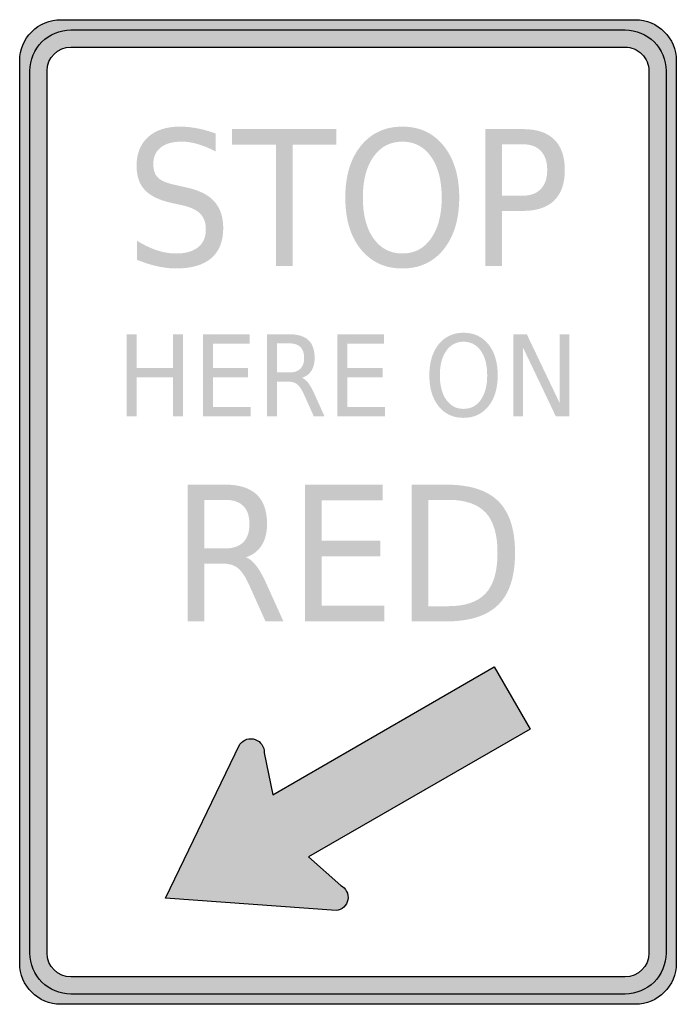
# Model space of a CAD drawing. Header units: inches. Extents: x -0.5 to 0.5, y -0.75 to 0.75.
import ezdxf

# ---------------------------------------------------------------- set-up
doc = ezdxf.new("R2010")
doc.units = ezdxf.units.IN
doc.header["$MEASUREMENT"] = 0

msp = doc.modelspace()

# ---------------------------------------------------------------- hatches: boundary and pattern name
h = msp.add_hatch(color=7)
edge = h.paths.add_edge_path()
edge.add_spline(control_points=[(-0.5, 0.6875), (-0.5, 0.7041), (-0.4934, 0.72), (-0.4817, 0.7317), (-0.47, 0.7434), (-0.4541, 0.75), (-0.4375, 0.75)], knot_values=[0, 0, 0, 0, 1, 1, 1, 2, 2, 2, 2], degree=3, periodic=0)
edge.add_line((-0.4375, 0.75), (0.4375, 0.75))
edge.add_spline(control_points=[(0.4375, 0.75), (0.472, 0.75), (0.5, 0.722), (0.5, 0.6875)], knot_values=[0, 0, 0, 0, 1, 1, 1, 1], degree=3, periodic=0)
edge.add_line((0.5, 0.6875), (0.5, -0.6875))
edge.add_spline(control_points=[(0.5, -0.6875), (0.5, -0.722), (0.472, -0.75), (0.4375, -0.75)], knot_values=[0, 0, 0, 0, 1, 1, 1, 1], degree=3, periodic=0)
edge.add_line((0.4375, -0.75), (-0.4375, -0.75))
edge.add_spline(control_points=[(-0.4375, -0.75), (-0.472, -0.75), (-0.5, -0.722), (-0.5, -0.6875)], knot_values=[0, 0, 0, 0, 1, 1, 1, 1], degree=3, periodic=0)
edge.add_line((-0.5, -0.6875), (-0.5, 0.6875))
edge = h.paths.add_edge_path(flags=0)
edge.add_spline(control_points=[(-0.4583, 0.6719), (-0.4583, 0.692), (-0.442, 0.7083), (-0.4219, 0.7083)], knot_values=[0, 0, 0, 0, 1, 1, 1, 1], degree=3, periodic=0)
edge.add_line((-0.4219, 0.7083), (0.4219, 0.7083))
edge.add_spline(control_points=[(0.4219, 0.7083), (0.4315, 0.7083), (0.4408, 0.7045), (0.4477, 0.6977), (0.4545, 0.6908), (0.4583, 0.6815), (0.4583, 0.6719)], knot_values=[0, 0, 0, 0, 1, 1, 1, 2, 2, 2, 2], degree=3, periodic=0)
edge.add_line((0.4583, 0.6719), (0.4583, -0.6719))
edge.add_spline(control_points=[(0.4583, -0.6719), (0.4583, -0.692), (0.442, -0.7083), (0.4219, -0.7083)], knot_values=[0, 0, 0, 0, 1, 1, 1, 1], degree=3, periodic=0)
edge.add_line((0.4219, -0.7083), (-0.4219, -0.7083))
edge.add_spline(control_points=[(-0.4219, -0.7083), (-0.442, -0.7083), (-0.4583, -0.692), (-0.4583, -0.6719)], knot_values=[0, 0, 0, 0, 1, 1, 1, 1], degree=3, periodic=0)
edge.add_line((-0.4583, -0.6719), (-0.4583, 0.6719))
h = msp.add_hatch(color=7)
edge = h.paths.add_edge_path()
edge.add_spline(control_points=[(0.4844, 0.6719), (0.4844, 0.6884), (0.4778, 0.7043), (0.4661, 0.7161), (0.4543, 0.7278), (0.4384, 0.7344), (0.4219, 0.7344)], knot_values=[0, 0, 0, 0, 1, 1, 1, 2, 2, 2, 2], degree=3, periodic=0)
edge.add_line((0.4219, 0.7344), (-0.4219, 0.7344))
edge.add_spline(control_points=[(-0.4219, 0.7344), (-0.4385, 0.7344), (-0.4544, 0.7278), (-0.4661, 0.7161), (-0.4778, 0.7043), (-0.4844, 0.6884), (-0.4844, 0.6719)], knot_values=[0, 0, 0, 0, 1, 1, 1, 2, 2, 2, 2], degree=3, periodic=0)
edge.add_line((-0.4844, 0.6719), (-0.4844, -0.6719))
edge.add_spline(control_points=[(-0.4844, -0.6719), (-0.4844, -0.6885), (-0.4778, -0.7044), (-0.4661, -0.7161), (-0.4544, -0.7278), (-0.4385, -0.7344), (-0.4219, -0.7344)], knot_values=[0, 0, 0, 0, 1, 1, 1, 2, 2, 2, 2], degree=3, periodic=0)
edge.add_line((-0.4219, -0.7344), (0.4219, -0.7344))
edge.add_spline(control_points=[(0.4219, -0.7344), (0.4384, -0.7344), (0.4543, -0.7278), (0.4661, -0.7161), (0.4778, -0.7044), (0.4844, -0.6885), (0.4844, -0.6719)], knot_values=[0, 0, 0, 0, 1, 1, 1, 2, 2, 2, 2], degree=3, periodic=0)
edge.add_line((0.4844, -0.6719), (0.4844, 0.6719))
edge = h.paths.add_edge_path(flags=0)
edge.add_spline(control_points=[(-0.4583, 0.6719), (-0.4583, 0.692), (-0.442, 0.7083), (-0.4219, 0.7083)], knot_values=[0, 0, 0, 0, 1, 1, 1, 1], degree=3, periodic=0)
edge.add_line((-0.4219, 0.7083), (0.4219, 0.7083))
edge.add_spline(control_points=[(0.4219, 0.7083), (0.4315, 0.7083), (0.4408, 0.7045), (0.4477, 0.6977), (0.4545, 0.6908), (0.4583, 0.6815), (0.4583, 0.6719)], knot_values=[0, 0, 0, 0, 1, 1, 1, 2, 2, 2, 2], degree=3, periodic=0)
edge.add_line((0.4583, 0.6719), (0.4583, -0.6719))
edge.add_spline(control_points=[(0.4583, -0.6719), (0.4583, -0.6815), (0.4545, -0.6908), (0.4477, -0.6977), (0.4408, -0.7045), (0.4315, -0.7083), (0.4219, -0.7083)], knot_values=[0, 0, 0, 0, 1, 1, 1, 2, 2, 2, 2], degree=3, periodic=0)
edge.add_line((0.4219, -0.7083), (-0.4219, -0.7083))
edge.add_spline(control_points=[(-0.4219, -0.7083), (-0.442, -0.7083), (-0.4583, -0.692), (-0.4583, -0.6719)], knot_values=[0, 0, 0, 0, 1, 1, 1, 1], degree=3, periodic=0)
edge.add_line((-0.4583, -0.6719), (-0.4583, 0.6719))
h = msp.add_hatch(color=7)
edge = h.paths.add_edge_path()
edge.add_line((-0.2013, 0.5765), (-0.2013, 0.549))
edge.add_spline(control_points=[(-0.2013, 0.549), (-0.2109, 0.5541), (-0.22, 0.5579), (-0.2286, 0.5604), (-0.2371, 0.563), (-0.2454, 0.5642), (-0.2533, 0.5642), (-0.2671, 0.5642), (-0.2778, 0.5612), (-0.2853, 0.5553), (-0.2928, 0.5493), (-0.2965, 0.5409), (-0.2965, 0.5299), (-0.2965, 0.5207), (-0.294, 0.5137), (-0.289, 0.509), (-0.2841, 0.5043), (-0.2746, 0.5005), (-0.2607, 0.4977)], knot_values=[0, 0, 0, 0, 1, 1, 1, 2, 2, 2, 3, 3, 3, 4, 4, 4, 5, 5, 5, 6, 6, 6, 6], degree=3, periodic=0)
edge.add_line((-0.2607, 0.4977), (-0.2454, 0.4942))
edge.add_spline(control_points=[(-0.2454, 0.4942), (-0.2265, 0.4902), (-0.2125, 0.4831), (-0.2035, 0.473), (-0.1945, 0.4629), (-0.19, 0.4494), (-0.19, 0.4325), (-0.19, 0.4123), (-0.1961, 0.397), (-0.2083, 0.3866), (-0.2205, 0.3762), (-0.2383, 0.371), (-0.2618, 0.371), (-0.2707, 0.371), (-0.2802, 0.3721), (-0.2902, 0.3743), (-0.3002, 0.3765), (-0.3105, 0.3798), (-0.3213, 0.3842)], knot_values=[0, 0, 0, 0, 1, 1, 1, 2, 2, 2, 3, 3, 3, 4, 4, 4, 5, 5, 5, 6, 6, 6, 6], degree=3, periodic=0)
edge.add_line((-0.3213, 0.3842), (-0.3213, 0.4132))
edge.add_spline(control_points=[(-0.3213, 0.4132), (-0.311, 0.4068), (-0.3009, 0.402), (-0.291, 0.3987), (-0.2811, 0.3955), (-0.2714, 0.3938), (-0.2618, 0.3938), (-0.2474, 0.3938), (-0.2362, 0.397), (-0.2283, 0.4033), (-0.2204, 0.4097), (-0.2165, 0.4187), (-0.2165, 0.4304), (-0.2165, 0.4406), (-0.2193, 0.4486), (-0.225, 0.4544), (-0.2306, 0.4602), (-0.2399, 0.4645), (-0.2528, 0.4674)], knot_values=[0, 0, 0, 0, 1, 1, 1, 2, 2, 2, 3, 3, 3, 4, 4, 4, 5, 5, 5, 6, 6, 6, 6], degree=3, periodic=0)
edge.add_line((-0.2528, 0.4674), (-0.2683, 0.4707))
edge.add_spline(control_points=[(-0.2683, 0.4707), (-0.2872, 0.4749), (-0.3009, 0.4815), (-0.3093, 0.4904), (-0.3178, 0.4993), (-0.322, 0.5117), (-0.322, 0.5277), (-0.322, 0.5461), (-0.3162, 0.5606), (-0.3045, 0.5712), (-0.2928, 0.5818), (-0.2767, 0.5871), (-0.2562, 0.5871), (-0.2474, 0.5871), (-0.2384, 0.5862), (-0.2293, 0.5844), (-0.2202, 0.5827), (-0.2109, 0.58), (-0.2013, 0.5765)], knot_values=[0, 0, 0, 0, 1, 1, 1, 2, 2, 2, 3, 3, 3, 4, 4, 4, 5, 5, 5, 6, 6, 6, 6], degree=3, periodic=0)
h = msp.add_hatch(color=7)
edge = h.paths.add_edge_path()
edge.add_spline(control_points=[(0.0828, 0.5871), (0.109, 0.5871), (0.1301, 0.5773), (0.1458, 0.5577), (0.1615, 0.5381), (0.1694, 0.5119), (0.1694, 0.479), (0.1694, 0.4461), (0.1615, 0.4199), (0.1458, 0.4003), (0.1301, 0.3807), (0.109, 0.371), (0.0828, 0.371), (0.0564, 0.371), (0.0353, 0.3807), (0.0195, 0.4003), (0.0037, 0.4198), (-0.0041, 0.446), (-0.0041, 0.479), (-0.0041, 0.5119), (0.0037, 0.5381), (0.0195, 0.5577), (0.0353, 0.5773), (0.0564, 0.5871), (0.0828, 0.5871)], knot_values=[0, 0, 0, 0, 1, 1, 1, 2, 2, 2, 3, 3, 3, 4, 4, 4, 5, 5, 5, 6, 6, 6, 7, 7, 7, 8, 8, 8, 8], degree=3, periodic=0)
edge = h.paths.add_edge_path(flags=0)
edge.add_spline(control_points=[(0.0828, 0.5642), (0.0643, 0.5642), (0.0497, 0.5566), (0.0389, 0.5413), (0.028, 0.5261), (0.0226, 0.5053), (0.0226, 0.479), (0.0226, 0.4527), (0.028, 0.432), (0.0389, 0.4167), (0.0497, 0.4015), (0.0643, 0.3938), (0.0828, 0.3938), (0.1012, 0.3938), (0.1158, 0.4015), (0.1265, 0.4167), (0.1373, 0.432), (0.1427, 0.4527), (0.1427, 0.479), (0.1427, 0.5053), (0.1373, 0.5261), (0.1265, 0.5413), (0.1158, 0.5566), (0.1012, 0.5642), (0.0828, 0.5642)], knot_values=[0, 0, 0, 0, 1, 1, 1, 2, 2, 2, 3, 3, 3, 4, 4, 4, 5, 5, 5, 6, 6, 6, 7, 7, 7, 8, 8, 8, 8], degree=3, periodic=0)
for points in [[(-0.1765, 0.5833), (-0.0178, 0.5833), (-0.0178, 0.5596), (-0.0844, 0.5596), (-0.0844, 0.375), (-0.1099, 0.375), (-0.1099, 0.5596), (-0.1765, 0.5596), (-0.1765, 0.5833)], [(-0.337, 0.2708), (-0.3218, 0.2708), (-0.3218, 0.2196), (-0.2664, 0.2196), (-0.2664, 0.2708), (-0.2512, 0.2708), (-0.2512, 0.1458), (-0.2664, 0.1458), (-0.2664, 0.2054), (-0.3218, 0.2054), (-0.3218, 0.1458), (-0.337, 0.1458), (-0.337, 0.2708)], [(-0.2209, 0.2708), (-0.1498, 0.2708), (-0.1498, 0.2566), (-0.2057, 0.2566), (-0.2057, 0.2196), (-0.1521, 0.2196), (-0.1521, 0.2054), (-0.2057, 0.2054), (-0.2057, 0.1601), (-0.1484, 0.1601), (-0.1484, 0.1458), (-0.2209, 0.1458), (-0.2209, 0.2708)], [(-0.0162, 0.2708), (0.0549, 0.2708), (0.0549, 0.2566), (-0.001, 0.2566), (-0.001, 0.2196), (0.0526, 0.2196), (0.0526, 0.2054), (-0.001, 0.2054), (-0.001, 0.1601), (0.0563, 0.1601), (0.0563, 0.1458), (-0.0162, 0.1458), (-0.0162, 0.2708)], [(0.2518, 0.2708), (0.2723, 0.2708), (0.3222, 0.1663), (0.3222, 0.2708), (0.337, 0.2708), (0.337, 0.1458), (0.3165, 0.1458), (0.2666, 0.2504), (0.2666, 0.1458), (0.2518, 0.1458), (0.2518, 0.2708)], [(-0.0657, 0.0417), (0.0529, 0.0417), (0.0529, 0.0179), (-0.0403, 0.0179), (-0.0403, -0.0437), (0.049, -0.0437), (0.049, -0.0675), (-0.0403, -0.0675), (-0.0403, -0.1429), (0.0551, -0.1429), (0.0551, -0.1667), (-0.0657, -0.1667), (-0.0657, 0.0417)]]:
    msp.add_hatch(color=7).paths.add_polyline_path(points)
h = msp.add_hatch(color=7)
edge = h.paths.add_edge_path()
edge.add_line((0.2091, 0.5833), (0.2664, 0.5833))
edge.add_spline(control_points=[(0.2664, 0.5833), (0.2874, 0.5833), (0.3033, 0.5781), (0.314, 0.5675), (0.3248, 0.5569), (0.3302, 0.5415), (0.3302, 0.5211), (0.3302, 0.5005), (0.3248, 0.485), (0.314, 0.4745), (0.3033, 0.464), (0.2874, 0.4587), (0.2664, 0.4587)], knot_values=[0, 0, 0, 0, 1, 1, 1, 2, 2, 2, 3, 3, 3, 4, 4, 4, 4], degree=3, periodic=0)
edge.add_line((0.2664, 0.4587), (0.2345, 0.4587))
edge.add_line((0.2345, 0.4587), (0.2345, 0.375))
edge.add_line((0.2345, 0.375), (0.2091, 0.375))
edge.add_line((0.2091, 0.375), (0.2091, 0.5833))
edge = h.paths.add_edge_path(flags=0)
edge.add_line((0.2345, 0.5602), (0.2345, 0.4819))
edge.add_line((0.2345, 0.4819), (0.2664, 0.4819))
edge.add_spline(control_points=[(0.2664, 0.4819), (0.2782, 0.4819), (0.2873, 0.4853), (0.2937, 0.4921), (0.3002, 0.4989), (0.3034, 0.5085), (0.3034, 0.5211), (0.3034, 0.5336), (0.3002, 0.5432), (0.2937, 0.55), (0.2873, 0.5568), (0.2782, 0.5602), (0.2664, 0.5602)], knot_values=[0, 0, 0, 0, 1, 1, 1, 2, 2, 2, 3, 3, 3, 4, 4, 4, 4], degree=3, periodic=0)
edge.add_line((0.2664, 0.5602), (0.2345, 0.5602))
h = msp.add_hatch(color=7)
edge = h.paths.add_edge_path()
edge.add_spline(control_points=[(-0.0701, 0.2044), (-0.0668, 0.2032), (-0.0636, 0.2006), (-0.0605, 0.1966), (-0.0575, 0.1925), (-0.0544, 0.187), (-0.0512, 0.18)], knot_values=[0, 0, 0, 0, 1, 1, 1, 2, 2, 2, 2], degree=3, periodic=0)
edge.add_line((-0.0512, 0.18), (-0.0358, 0.1458))
edge.add_line((-0.0358, 0.1458), (-0.0521, 0.1458))
edge.add_line((-0.0521, 0.1458), (-0.0665, 0.1779))
edge.add_spline(control_points=[(-0.0665, 0.1779), (-0.0703, 0.1863), (-0.0739, 0.1918), (-0.0774, 0.1946), (-0.0808, 0.1973), (-0.0856, 0.1987), (-0.0916, 0.1987)], knot_values=[0, 0, 0, 0, 1, 1, 1, 2, 2, 2, 2], degree=3, periodic=0)
edge.add_line((-0.0916, 0.1987), (-0.1082, 0.1987))
edge.add_line((-0.1082, 0.1987), (-0.1082, 0.1458))
edge.add_line((-0.1082, 0.1458), (-0.1234, 0.1458))
edge.add_line((-0.1234, 0.1458), (-0.1234, 0.2708))
edge.add_line((-0.1234, 0.2708), (-0.0891, 0.2708))
edge.add_spline(control_points=[(-0.0891, 0.2708), (-0.0762, 0.2708), (-0.0666, 0.2678), (-0.0603, 0.2619), (-0.054, 0.2559), (-0.0508, 0.2469), (-0.0508, 0.2348), (-0.0508, 0.227), (-0.0524, 0.2204), (-0.0557, 0.2152), (-0.059, 0.21), (-0.0638, 0.2064), (-0.0701, 0.2044)], knot_values=[0, 0, 0, 0, 1, 1, 1, 2, 2, 2, 3, 3, 3, 4, 4, 4, 4], degree=3, periodic=0)
edge = h.paths.add_edge_path(flags=0)
edge.add_line((-0.1082, 0.2569), (-0.1082, 0.2126))
edge.add_line((-0.1082, 0.2126), (-0.0891, 0.2126))
edge.add_spline(control_points=[(-0.0891, 0.2126), (-0.0817, 0.2126), (-0.0762, 0.2144), (-0.0725, 0.2182), (-0.0687, 0.222), (-0.0668, 0.2275), (-0.0668, 0.2348), (-0.0668, 0.2421), (-0.0687, 0.2477), (-0.0725, 0.2514), (-0.0762, 0.2551), (-0.0817, 0.2569), (-0.0891, 0.2569)], knot_values=[0, 0, 0, 0, 1, 1, 1, 2, 2, 2, 3, 3, 3, 4, 4, 4, 4], degree=3, periodic=0)
edge.add_line((-0.0891, 0.2569), (-0.1082, 0.2569))
h = msp.add_hatch(color=7)
edge = h.paths.add_edge_path()
edge.add_spline(control_points=[(0.176, 0.2731), (0.1918, 0.2731), (0.2044, 0.2672), (0.2138, 0.2555), (0.2233, 0.2437), (0.228, 0.228), (0.228, 0.2082), (0.228, 0.1885), (0.2233, 0.1728), (0.2138, 0.161), (0.2044, 0.1493), (0.1918, 0.1434), (0.176, 0.1434), (0.1602, 0.1434), (0.1475, 0.1493), (0.1381, 0.161), (0.1286, 0.1727), (0.1239, 0.1884), (0.1239, 0.2082), (0.1239, 0.228), (0.1286, 0.2437), (0.1381, 0.2555), (0.1475, 0.2672), (0.1602, 0.2731), (0.176, 0.2731)], knot_values=[0, 0, 0, 0, 1, 1, 1, 2, 2, 2, 3, 3, 3, 4, 4, 4, 5, 5, 5, 6, 6, 6, 7, 7, 7, 8, 8, 8, 8], degree=3, periodic=0)
edge = h.paths.add_edge_path(flags=0)
edge.add_spline(control_points=[(0.176, 0.2594), (0.165, 0.2594), (0.1562, 0.2548), (0.1497, 0.2456), (0.1432, 0.2365), (0.1399, 0.224), (0.1399, 0.2082), (0.1399, 0.1925), (0.1432, 0.18), (0.1497, 0.1709), (0.1562, 0.1617), (0.165, 0.1571), (0.176, 0.1571), (0.1871, 0.1571), (0.1958, 0.1617), (0.2023, 0.1709), (0.2087, 0.18), (0.212, 0.1925), (0.212, 0.2082), (0.212, 0.224), (0.2087, 0.2365), (0.2023, 0.2456), (0.1958, 0.2548), (0.1871, 0.2594), (0.176, 0.2594)], knot_values=[0, 0, 0, 0, 1, 1, 1, 2, 2, 2, 3, 3, 3, 4, 4, 4, 5, 5, 5, 6, 6, 6, 7, 7, 7, 8, 8, 8, 8], degree=3, periodic=0)
h = msp.add_hatch(color=7)
edge = h.paths.add_edge_path()
edge.add_spline(control_points=[(-0.1555, -0.069), (-0.15, -0.071), (-0.1447, -0.0754), (-0.1396, -0.0821), (-0.1344, -0.0888), (-0.1293, -0.098), (-0.1241, -0.1097)], knot_values=[0, 0, 0, 0, 1, 1, 1, 2, 2, 2, 2], degree=3, periodic=0)
edge.add_line((-0.1241, -0.1097), (-0.0983, -0.1667))
edge.add_line((-0.0983, -0.1667), (-0.1256, -0.1667))
edge.add_line((-0.1256, -0.1667), (-0.1496, -0.1132))
edge.add_spline(control_points=[(-0.1496, -0.1132), (-0.1558, -0.0993), (-0.1618, -0.09), (-0.1676, -0.0855), (-0.1734, -0.0809), (-0.1813, -0.0786), (-0.1914, -0.0786)], knot_values=[0, 0, 0, 0, 1, 1, 1, 2, 2, 2, 2], degree=3, periodic=0)
edge.add_line((-0.1914, -0.0786), (-0.219, -0.0786))
edge.add_line((-0.219, -0.0786), (-0.219, -0.1667))
edge.add_line((-0.219, -0.1667), (-0.2444, -0.1667))
edge.add_line((-0.2444, -0.1667), (-0.2444, 0.0417))
edge.add_line((-0.2444, 0.0417), (-0.1871, 0.0417))
edge.add_spline(control_points=[(-0.1871, 0.0417), (-0.1657, 0.0417), (-0.1497, 0.0367), (-0.1392, 0.0267), (-0.1286, 0.0168), (-0.1233, 0.0018), (-0.1233, -0.0183), (-0.1233, -0.0315), (-0.1261, -0.0423), (-0.1316, -0.051), (-0.137, -0.0596), (-0.145, -0.0656), (-0.1555, -0.069)], knot_values=[0, 0, 0, 0, 1, 1, 1, 2, 2, 2, 3, 3, 3, 4, 4, 4, 4], degree=3, periodic=0)
edge = h.paths.add_edge_path(flags=0)
edge.add_line((-0.219, 0.0185), (-0.219, -0.0555))
edge.add_line((-0.219, -0.0555), (-0.1871, -0.0555))
edge.add_spline(control_points=[(-0.1871, -0.0555), (-0.1749, -0.0555), (-0.1657, -0.0523), (-0.1594, -0.046), (-0.1532, -0.0398), (-0.1501, -0.0305), (-0.1501, -0.0183), (-0.1501, -0.0062), (-0.1532, 0.003), (-0.1594, 0.0092), (-0.1657, 0.0154), (-0.1749, 0.0185), (-0.1871, 0.0185)], knot_values=[0, 0, 0, 0, 1, 1, 1, 2, 2, 2, 3, 3, 3, 4, 4, 4, 4], degree=3, periodic=0)
edge.add_line((-0.1871, 0.0185), (-0.219, 0.0185))
h = msp.add_hatch(color=7)
edge = h.paths.add_edge_path()
edge.add_line((0.0968, 0.0417), (0.1489, 0.0417))
edge.add_spline(control_points=[(0.1489, 0.0417), (0.1853, 0.0417), (0.2119, 0.0333), (0.2289, 0.0165), (0.2459, -0.0003), (0.2544, -0.0266), (0.2544, -0.0623), (0.2544, -0.0982), (0.2459, -0.1246), (0.2288, -0.1414), (0.2117, -0.1582), (0.1851, -0.1667), (0.1489, -0.1667)], knot_values=[0, 0, 0, 0, 1, 1, 1, 2, 2, 2, 3, 3, 3, 4, 4, 4, 4], degree=3, periodic=0)
edge.add_line((0.1489, -0.1667), (0.0968, -0.1667))
edge.add_line((0.0968, -0.1667), (0.0968, 0.0417))
edge = h.paths.add_edge_path(flags=0)
edge.add_line((0.1222, 0.0185), (0.1222, -0.1435))
edge.add_line((0.1222, -0.1435), (0.1528, -0.1435))
edge.add_spline(control_points=[(0.1528, -0.1435), (0.1787, -0.1435), (0.1976, -0.137), (0.2097, -0.124), (0.2217, -0.1109), (0.2277, -0.0904), (0.2277, -0.0623), (0.2277, -0.0344), (0.2217, -0.0139), (0.2097, -0.001), (0.1976, 0.012), (0.1787, 0.0185), (0.1528, 0.0185)], knot_values=[0, 0, 0, 0, 1, 1, 1, 2, 2, 2, 3, 3, 3, 4, 4, 4, 4], degree=3, periodic=0)
edge.add_line((0.1528, 0.0185), (0.1222, 0.0185))
h = msp.add_hatch(color=7)
edge = h.paths.add_edge_path()
edge.add_line((-0.2777, -0.5881), (-0.1645, -0.3536))
edge.add_spline(control_points=[(-0.1645, -0.3536), (-0.1591, -0.3464), (-0.1497, -0.3436), (-0.1412, -0.3466), (-0.1328, -0.3496), (-0.1273, -0.3578), (-0.1276, -0.3668)], knot_values=[0, 0, 0, 0, 1, 1, 1, 2, 2, 2, 2], degree=3, periodic=0)
edge.add_line((-0.1276, -0.3668), (-0.1147, -0.4308))
edge.add_line((-0.1147, -0.4308), (0.2227, -0.236))
edge.add_line((0.2227, -0.236), (0.2774, -0.3308))
edge.add_line((0.2774, -0.3308), (-0.06, -0.5255))
edge.add_line((-0.06, -0.5255), (-0.011, -0.5688))
edge.add_spline(control_points=[(-0.011, -0.5688), (-0.003, -0.5729), (0.0013, -0.5818), (-0.0003, -0.5906), (-0.002, -0.5995), (-0.0091, -0.6062), (-0.018, -0.6073)], knot_values=[0, 0, 0, 0, 1, 1, 1, 2, 2, 2, 2], degree=3, periodic=0)
edge.add_line((-0.018, -0.6073), (-0.2777, -0.5881))

# ---------------------------------------------------------------- linework, layer by layer
at = {"color": 7}
for points in [[(-0.4375, 0.75), (0.4375, 0.75)], [(-0.4219, 0.7344), (0.4219, 0.7344)], [(-0.4219, 0.7083), (0.4219, 0.7083)], [(-0.5, -0.6875), (-0.5, 0.6875)], [(0.5, 0.6875), (0.5, -0.6875)], [(-0.4844, -0.6719), (-0.4844, 0.6719)], [(-0.4583, -0.6719), (-0.4583, 0.6719)], [(0.4583, 0.6719), (0.4583, -0.6719)], [(0.4844, 0.6719), (0.4844, -0.6719)], [(-0.1276, -0.3668), (-0.1147, -0.4308), (0.2227, -0.236), (0.2774, -0.3308), (-0.06, -0.5255), (-0.011, -0.5688)], [(-0.2777, -0.5881), (-0.1645, -0.3536)], [(-0.018, -0.6073), (-0.2777, -0.5881)], [(0.4219, -0.7083), (-0.4219, -0.7083)], [(0.4219, -0.7344), (-0.4219, -0.7344)], [(0.4375, -0.75), (-0.4375, -0.75)]]:
    msp.add_lwpolyline(points, dxfattribs=at)
for points in [[(-0.5, 0.6875), (-0.5, 0.7041), (-0.4934, 0.72), (-0.4817, 0.7317), (-0.47, 0.7434), (-0.4541, 0.75), (-0.4375, 0.75)], [(0.4219, 0.7083), (0.4315, 0.7083), (0.4408, 0.7045), (0.4477, 0.6977), (0.4545, 0.6908), (0.4583, 0.6815), (0.4583, 0.6719)], [(-0.1645, -0.3536), (-0.1591, -0.3464), (-0.1497, -0.3436), (-0.1412, -0.3466), (-0.1328, -0.3496), (-0.1273, -0.3578), (-0.1276, -0.3668)], [(-0.011, -0.5688), (-0.003, -0.5729), (0.0013, -0.5818), (-0.0003, -0.5906), (-0.002, -0.5995), (-0.0091, -0.6062), (-0.018, -0.6073)], [(0.4844, -0.6719), (0.4844, -0.6885), (0.4778, -0.7044), (0.4661, -0.7161), (0.4543, -0.7278), (0.4384, -0.7344), (0.4219, -0.7344)]]:
    msp.add_open_spline(points, degree=3, knots=[0, 0, 0, 0, 1, 1, 1, 2, 2, 2, 2], dxfattribs=at)
for points in [[(0.4375, 0.75), (0.472, 0.75), (0.5, 0.722), (0.5, 0.6875)], [(-0.4844, 0.6719), (-0.4844, 0.7064), (-0.4564, 0.7344), (-0.4219, 0.7344)], [(0.4219, 0.7344), (0.4564, 0.7344), (0.4844, 0.7064), (0.4844, 0.6719)], [(-0.4583, 0.6719), (-0.4583, 0.692), (-0.442, 0.7083), (-0.4219, 0.7083)], [(-0.4219, -0.7344), (-0.4564, -0.7344), (-0.4844, -0.7064), (-0.4844, -0.6719)], [(-0.4219, -0.7083), (-0.442, -0.7083), (-0.4583, -0.692), (-0.4583, -0.6719)], [(0.4583, -0.6719), (0.4583, -0.692), (0.442, -0.7083), (0.4219, -0.7083)], [(-0.4375, -0.75), (-0.472, -0.75), (-0.5, -0.722), (-0.5, -0.6875)], [(0.5, -0.6875), (0.5, -0.722), (0.472, -0.75), (0.4375, -0.75)]]:
    msp.add_open_spline(points, degree=3, dxfattribs=at)

doc.saveas('drawing.dxf')
